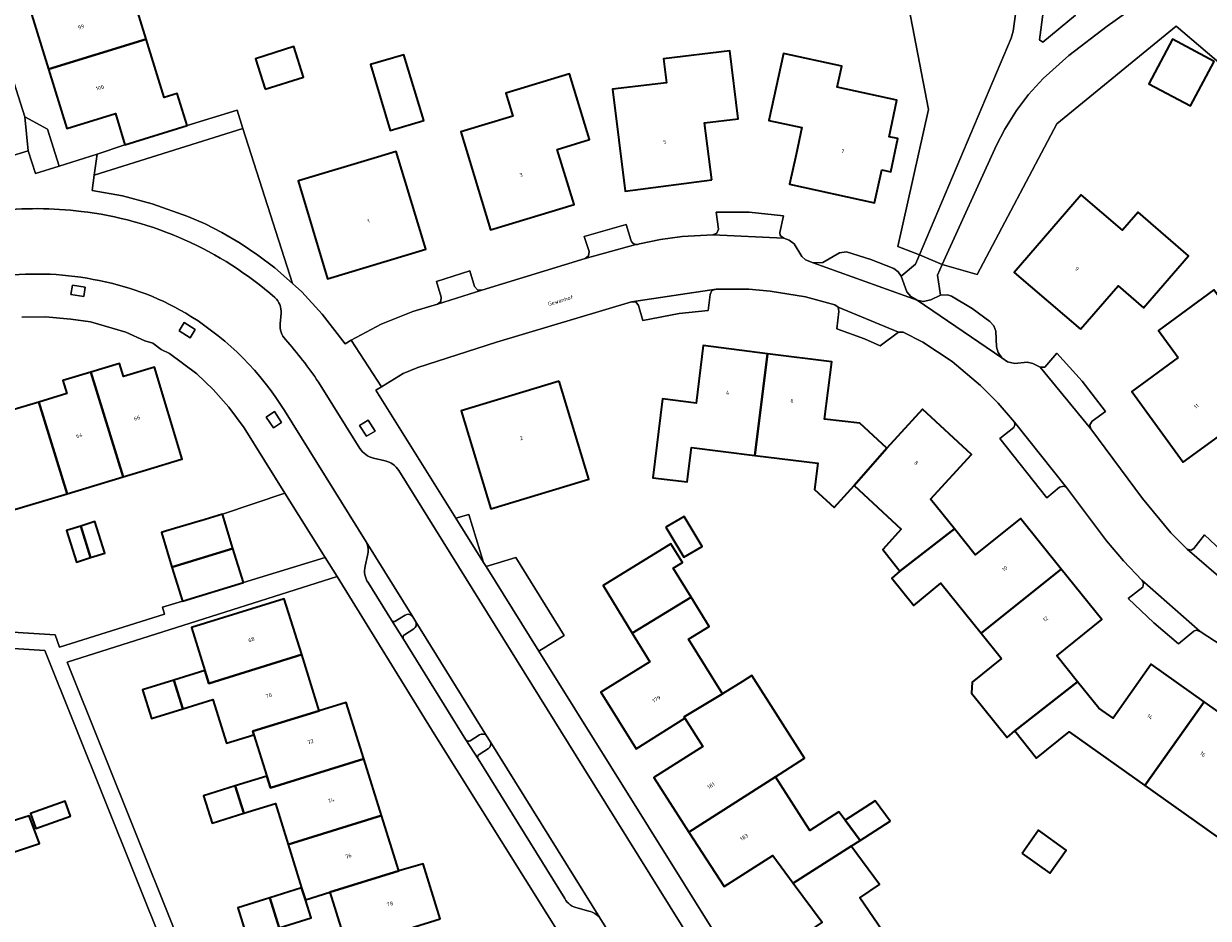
# Model space of a CAD drawing. Header units: metres. Extents: x 197700 to 204338, y 317132 to 325229.
# Tile 82 of 256: x 198932 to 199040, y 320501 to 320583. Entities that reach past the tile are written whole.
import ezdxf
from ezdxf.enums import TextEntityAlignment as Align

# ---------------------------------------------------------------- set-up
doc = ezdxf.new("R2010")
doc.units = ezdxf.units.M
for name, color, linetype, lineweight in [('B-WE-GR-BEPLANTING_CULTUUR_HEESTERS-GV', 90, 'Continuous', 18), ('B-WE-OG-BEBOUWING-GV', 7, 'Continuous', 35), ('B-WE-OG-BEBOUWING-T18', 10, 'Continuous', 18), ('B-WE-OG-TERREIN_CULTUURSCHEIDING-GV', 7, 'Continuous', 18), ('B-WE-OG-TERREIN_ERF-GV', 7, 'Continuous', 18), ('B-WE-OG-TOPOGRAFIE-T18', 10, 'Continuous', 18), ('B-WE-VH-ONVERHARD-GV', 252, 'Continuous', 18), ('B-WE-VH-VERHARDING_ASFALT-GV', 252, 'Continuous', 18), ('B-WE-VH-VERHARDING_BETONSTRAATSTEEN-GV', 252, 'Continuous', 18), ('B-WE-VH-VERHARDING_TEGEL-GV', 252, 'Continuous', 18)]:
    doc.layers.add(name, color=color, linetype=linetype, lineweight=lineweight)
doc.styles.add('NLCS-ISO-M200-T18', font='NLCS-ISO.ttf', dxfattribs={"height": 0.36})

msp = doc.modelspace()

# ---------------------------------------------------------------- linework, layer by layer
at = {"layer": 'B-WE-GR-BEPLANTING_CULTUUR_HEESTERS-GV'}
for points in [[(199011.111, 320592.886), (199014.527, 320575.081), (199011.729, 320562.528), (199013.722, 320561.766), (199022.131, 320581.634), (199022.308, 320582.278), (199022.526, 320583.827)], [(199035.242, 320585.806), (199030.927, 320582.742), (199027.404, 320580.042), (199025.05, 320577.921), (199023.719, 320576.459), (199022.598, 320575.002), (199021.537, 320573.286), (199020.784, 320571.818), (199015.774, 320560.862), (199018.994, 320559.954), (199026.311, 320573.771), (199037.26, 320582.745), (199049.38, 320572.422)]]:
    msp.add_lwpolyline(points, dxfattribs=at)
for points in [[(198956.184, 320559.11), (198951.627, 320573.353), (198937.992, 320569.071), (198937.795, 320567.656), (198940.568, 320567.154), (198943.292, 320566.432), (198946.565, 320565.282), (198948.159, 320564.597), (198949.706, 320563.81), (198951.384, 320562.818), (198952.998, 320561.726), (198954.549, 320560.547)], [(198971.171, 320537.609), (198973.718, 320533.53), (198972.362, 320537.949)], [(198973.942, 320533.171), (198978.791, 320525.405), (198981.118, 320526.835), (198976.658, 320533.992)]]:
    msp.add_lwpolyline(points, close=True, dxfattribs=at)
at = {"layer": 'B-WE-OG-BEBOUWING-GV'}
for points in [[(198943.986, 320590.991), (198935.664, 320588.421), (198936.544, 320585.598), (198932.108, 320584.215), (198933.792, 320578.784), (198942.745, 320581.547), (198941.076, 320587.014), (198944.862, 320588.17)], [(198942.745, 320581.547), (198933.792, 320578.784), (198935.474, 320573.358), (198939.929, 320574.718), (198940.802, 320571.839), (198946.517, 320573.611), (198945.602, 320576.568), (198944.4, 320576.196)], [(198953.679, 320576.945), (198957.186, 320578.05), (198956.304, 320580.851), (198952.796, 320579.745)], [(199040.745, 320579.487), (199036.912, 320581.53), (199034.74, 320577.452), (199038.573, 320575.41)], [(198968.228, 320574.083), (198966.401, 320580.111), (198963.335, 320579.207), (198965.137, 320573.166)], [(198994.643, 320568.624), (198993.991, 320573.856), (198997.072, 320574.238), (198996.296, 320580.48), (198990.215, 320579.726), (198990.483, 320577.537), (198985.547, 320576.939), (198986.704, 320567.607)], [(199010.251, 320569.552), (199011.088, 320569.369), (199011.727, 320572.425), (199010.915, 320572.593), (199011.643, 320575.929), (199006.157, 320577.126), (199006.58, 320579.066), (199001.239, 320580.238), (198999.896, 320574.084), (199002.923, 320573.422), (199002.384, 320570.955), (199001.79, 320568.235), (199009.591, 320566.528)], [(198972.448, 320570.304), (198974.351, 320564.048), (198982.012, 320566.371), (198980.475, 320571.43), (198983.439, 320572.332), (198981.608, 320578.359), (198975.747, 320576.579), (198976.382, 320574.476), (198971.615, 320573.043)], [(198963.984, 320570.728), (198956.735, 320568.534), (198956.714, 320568.528), (198959.399, 320559.538), (198968.418, 320562.272), (198965.695, 320571.246)], [(199028.473, 320554.935), (199031.93, 320558.924), (199034.272, 320556.895), (199038.396, 320561.653), (199033.76, 320565.672), (199032.329, 320564.03), (199028.553, 320567.244), (199022.409, 320560.136)], [(199037.448, 320552.322), (199033.182, 320549.208), (199037.908, 320542.744), (199045.505, 320548.282), (199042.564, 320552.294), (199044.329, 320553.588), (199040.711, 320558.535), (199035.625, 320554.821)], [(198998.595, 320543.352), (198999.757, 320552.685), (198993.854, 320553.425), (198993.204, 320548.155), (198990.129, 320548.534), (198989.235, 320541.291), (198992.377, 320540.922), (198992.802, 320544.067)], [(198998.595, 320543.352), (199004.378, 320542.637), (199004.072, 320540.231), (199005.879, 320538.591), (199007.701, 320540.582), (199010.71, 320544.015), (199008.227, 320546.308), (199005.006, 320546.687), (199005.659, 320551.945), (198999.757, 320552.685)], [(198940.634, 320541.385), (198942.788, 320542.035), (198945.995, 320543.003), (198946.05, 320543.02), (198943.506, 320551.448), (198940.668, 320550.591), (198940.307, 320551.786), (198937.675, 320550.991)], [(198932.915, 320548.247), (198935.506, 320539.837), (198940.634, 320541.385), (198937.675, 320550.991), (198935.115, 320550.218), (198935.477, 320549.02)], [(198980.653, 320550.176), (198971.653, 320547.443), (198974.382, 320538.456), (198983.382, 320541.188)], [(198935.506, 320539.837), (198932.915, 320548.247), (198930.423, 320547.494), (198930.08, 320548.632), (198927.437, 320547.834), (198930.377, 320538.289)], [(199007.701, 320540.582), (199012.041, 320536.59), (199010.334, 320534.738), (199011.901, 320532.75), (199016.906, 320536.607), (199014.71, 320539.332), (199018.476, 320543.45), (199013.971, 320547.586), (199010.71, 320544.015)], [(198945.12, 320533.119), (198950.717, 320534.829), (198949.762, 320537.952), (198947.76, 320537.356), (198947.729, 320537.347), (198944.518, 320536.392), (198944.153, 320536.283)], [(198990.446, 320536.777), (198992.094, 320534.006), (198993.756, 320534.995), (198992.107, 320537.766)], [(199011.901, 320532.75), (199011.171, 320532.095), (199013.181, 320529.602), (199015.671, 320531.622), (199019.356, 320527.063), (199026.704, 320532.928), (199022.971, 320537.559), (199018.825, 320534.224), (199016.906, 320536.607)], [(198937.657, 320533.985), (198936.745, 320536.869), (198935.436, 320536.455), (198936.348, 320533.571)], [(198936.745, 320536.869), (198937.657, 320533.985), (198938.965, 320534.398), (198938.053, 320537.282)], [(198992.75, 320530.338), (198991.1, 320533.024), (198991.954, 320533.539), (198990.896, 320535.256), (198984.694, 320531.414), (198987.358, 320527.048)], [(198946.075, 320529.995), (198951.671, 320531.706), (198950.717, 320534.829), (198945.12, 320533.119)], [(199021.244, 320524.727), (199018.544, 320522.544), (199018.465, 320521.542), (199021.739, 320517.492), (199022.465, 320518.079), (199028.212, 320522.597), (199026.304, 320524.976), (199030.437, 320528.297), (199026.704, 320532.928), (199019.356, 320527.063)], [(198948.509, 320522.438), (198957.025, 320525.089), (198955.431, 320530.213), (198946.914, 320527.562), (198948.135, 320523.639)], [(198987.358, 320527.048), (198988.968, 320524.409), (198984.471, 320521.629), (198987.7, 320516.441), (198992.191, 320519.239), (198992.106, 320519.375), (198995.642, 320521.481), (198992.522, 320526.499), (198994.4, 320527.652), (198992.75, 320530.338)], [(198945.284, 320522.752), (198946.105, 320520.112), (198947.494, 320520.545), (198948.883, 320520.977), (198950.135, 320516.954), (198952.636, 320517.733), (198952.534, 320518.068), (198958.63, 320519.934), (198957.025, 320525.089), (198948.509, 320522.438), (198948.135, 320523.639)], [(199039.828, 320520.762), (199034.976, 320524.197), (199031.48, 320519.242), (199030.152, 320520.179), (199028.212, 320522.597), (199022.465, 320518.079), (199024.452, 320515.584), (199027.433, 320518.007), (199034.379, 320513.08)], [(198946.105, 320520.112), (198945.284, 320522.752), (198942.433, 320521.865), (198943.255, 320519.225)], [(198992.191, 320519.239), (198993.815, 320516.649), (198989.334, 320513.814), (198992.558, 320508.804), (199000.496, 320513.868), (199003.171, 320515.576), (198998.328, 320523.16), (198997.478, 320522.629), (198995.642, 320521.481), (198992.106, 320519.375)], [(198954.157, 320512.849), (198962.729, 320515.512), (198961.116, 320520.695), (198958.63, 320519.934), (198952.534, 320518.068), (198952.636, 320517.733), (198953.815, 320513.946)], [(199046.679, 320510.267), (199043.602, 320510.701), (199041.196, 320512.386), (199044.689, 320517.32), (199039.828, 320520.762), (199034.379, 320513.08), (199039.868, 320509.188), (199043.038, 320506.939), (199042.688, 320504.506), (199045.753, 320504.046)], [(198964.339, 320510.336), (198962.729, 320515.512), (198954.157, 320512.849), (198953.815, 320513.946), (198950.923, 320513.046), (198951.708, 320510.524), (198954.609, 320511.427), (198955.778, 320507.672)], [(198992.558, 320508.804), (198995.776, 320503.802), (199000.237, 320506.641), (199002.104, 320504.12), (199007.438, 320507.505), (199008.269, 320508.039), (199006.887, 320509.89), (199006.308, 320510.665), (199003.649, 320508.937), (199000.496, 320513.868)], [(198950.923, 320513.046), (198948.021, 320512.143), (198948.806, 320509.621), (198951.708, 320510.524)], [(198935.802, 320510.265), (198935.314, 320511.644), (198932.133, 320510.521), (198932.62, 320509.141)], [(199006.887, 320509.89), (199008.269, 320508.039), (199011.02, 320509.807), (199009.638, 320511.658)], [(198929.17, 320509.417), (198930.045, 320506.776), (198932.982, 320507.745), (198932.029, 320510.308)], [(198964.339, 320510.336), (198955.778, 320507.672), (198957.019, 320503.683), (198957.377, 320502.587), (198959.608, 320503.282), (198965.923, 320505.247)], [(199023.114, 320506.838), (199025.666, 320505.028), (199027.173, 320507.154), (199024.622, 320508.964)], [(199002.104, 320504.12), (199004.763, 320500.529), (199000.394, 320497.543), (199003.767, 320492.626), (199011.538, 320497.94), (199008.228, 320502.761), (199010.051, 320503.983), (199007.438, 320507.505)], [(198969.741, 320500.853), (198968.17, 320505.903), (198965.923, 320505.247), (198959.608, 320503.282), (198961.191, 320498.192)], [(198957.019, 320503.683), (198954.107, 320502.777), (198954.963, 320500.024), (198957.891, 320500.935), (198957.377, 320502.587)], [(198954.963, 320500.024), (198954.107, 320502.777), (198951.178, 320501.865), (198952.035, 320499.113)]]:
    msp.add_lwpolyline(points, close=True, dxfattribs=at)
at = {"layer": 'B-WE-OG-TERREIN_CULTUURSCHEIDING-GV'}
msp.add_lwpolyline([(199025.324, 320586.114), (199024.708, 320581.488), (199025.02, 320581.252), (199028.032, 320583.754)], dxfattribs=at)
at = {"layer": 'B-WE-OG-TERREIN_ERF-GV'}
for points in [[(198988.007, 320562.772), (198989.957, 320563.17), (198991.931, 320563.421), (198994.744, 320563.579), (198995.116, 320563.729), (198995.253, 320564.105), (198995.038, 320565.655), (198998.094, 320565.665), (199001.216, 320565.327), (199000.879, 320563.808), (199000.939, 320563.526), (199001.254, 320563.269), (199001.744, 320563.103), (199002.203, 320562.763), (199002.91, 320561.599), (199003.243, 320561.304), (199003.943, 320561.006), (199004.83, 320561.055), (199006.36, 320561.952), (199006.999, 320562.016), (199009.254, 320561.323), (199011.356, 320560.502), (199011.749, 320560.201), (199012.038, 320559.798), (199013.345, 320560.896), (199013.722, 320561.766), (199011.729, 320562.528), (199014.527, 320575.081), (199011.111, 320592.886)], [(198929.457, 320581.253), (198931.613, 320574.405), (198933.694, 320573.272), (198934.764, 320569.9), (198938.258, 320570.989), (198940.802, 320571.839), (198939.929, 320574.718), (198935.474, 320573.358), (198933.792, 320578.784), (198932.108, 320584.215), (198936.544, 320585.598), (198935.664, 320588.421), (198934.783, 320591.245), (198930.347, 320589.862)], [(198941.076, 320587.014), (198942.745, 320581.547), (198944.4, 320576.196), (198945.602, 320576.568), (198946.517, 320573.611), (198951.094, 320575.02), (198951.627, 320573.353), (198956.184, 320559.11), (198957.044, 320558.354), (198958.892, 320556.323), (198961.015, 320553.599), (198961.561, 320553.933), (198964.322, 320555.389), (198967.223, 320556.542), (198969.481, 320557.23), (198969.788, 320557.483), (198969.835, 320557.877), (198969.394, 320559.311), (198972.451, 320560.289), (198972.894, 320558.846), (198973.151, 320558.554), (198973.538, 320558.521), (198983.045, 320561.408), (198983.354, 320561.654), (198983.4, 320562.047), (198982.95, 320563.429), (198986.8, 320564.538), (198987.213, 320563.126)], [(199049.38, 320572.422), (199037.26, 320582.745), (199026.311, 320573.771), (199018.994, 320559.954), (199015.774, 320560.862), (199015.363, 320559.885), (199015.621, 320558.051), (199016.286, 320558.084), (199016.63, 320557.953), (199018.536, 320556.845), (199020.176, 320555.637), (199020.531, 320555.246), (199020.723, 320554.747), (199020.759, 320553.3), (199020.919, 320552.809), (199021.277, 320552.308), (199021.773, 320551.948), (199022.454, 320551.787), (199023.572, 320551.897), (199024.11, 320551.799), (199024.781, 320551.436), (199025.193, 320551.462), (199026.299, 320552.735), (199028.638, 320550.155), (199030.772, 320547.376), (199029.557, 320546.491), (199029.335, 320546.173), (199029.432, 320545.798), (199034.155, 320539.404), (199036.767, 320536.244), (199038.266, 320534.751), (199038.644, 320534.666), (199038.892, 320534.811), (199039.848, 320536.059), (199041.412, 320534.596)], [(199044.192, 320524.112), (199039.462, 320527.213), (199039.078, 320527.318), (199038.867, 320527.246), (199037.459, 320526.074), (199035.198, 320528.011), (199032.861, 320530.219), (199034.187, 320531.266), (199034.246, 320531.626), (199034.101, 320531.903), (199032.429, 320533.684), (199030.858, 320535.531), (199027.193, 320540.413), (199026.963, 320540.519), (199026.569, 320540.442), (199025.384, 320539.478), (199021.078, 320544.897), (199022.362, 320545.922), (199022.47, 320546.148), (199022.435, 320546.405), (199020.916, 320548.141), (199019.315, 320549.778), (199016.71, 320551.977), (199014.01, 320553.752), (199012.199, 320554.648), (199011.8, 320554.673), (199011.783, 320554.66), (199010.093, 320553.392), (199008.651, 320554.041), (199006.117, 320554.971), (199006.321, 320556.559), (199006.26, 320556.941), (199005.943, 320557.162), (199003.249, 320557.908), (199000, 320558.415), (198998.047, 320558.61), (198995.054, 320558.601), (198994.667, 320558.497), (198994.504, 320558.131), (198994.331, 320556.639), (198991.646, 320556.377), (198988.319, 320555.729), (198987.933, 320557.113), (198987.693, 320557.428), (198987.297, 320557.435), (198974.912, 320553.742), (198967.682, 320551.415), (198966.348, 320550.861), (198964.342, 320549.65), (198963.839, 320549.352), (198971.171, 320537.609), (198972.362, 320537.949), (198973.718, 320533.53), (198973.942, 320533.171), (198976.658, 320533.992), (198981.118, 320526.835), (198978.791, 320525.405), (198995.454, 320498.717)], [(198921.725, 320527.705), (198934.408, 320526.895), (198934.81, 320525.757), (198944.431, 320528.807), (198944.242, 320529.434), (198946.075, 320529.995), (198945.12, 320533.119), (198944.153, 320536.283), (198944.518, 320536.392), (198947.729, 320537.347), (198947.76, 320537.356), (198949.762, 320537.952), (198955.488, 320539.887), (198951.757, 320545.89), (198950.336, 320547.767), (198948.899, 320549.393), (198947.4, 320550.831), (198944.885, 320552.707), (198944.136, 320553.083), (198943.355, 320553.646), (198942.636, 320553.865), (198940.887, 320554.647), (198937.653, 320555.617), (198935.841, 320555.867), (198933.529, 320556.055), (198931.342, 320556.025)], [(199043.038, 320506.939), (199039.868, 320509.188), (199034.379, 320513.08), (199027.433, 320518.007), (199024.452, 320515.584), (199022.465, 320518.079), (199021.739, 320517.492), (199018.465, 320521.542), (199018.544, 320522.544), (199021.244, 320524.727), (199019.356, 320527.063), (199015.671, 320531.622), (199013.181, 320529.602), (199011.171, 320532.095), (199011.901, 320532.75), (199010.334, 320534.738), (199012.041, 320536.59), (199007.701, 320540.582), (199005.879, 320538.591), (199004.072, 320540.231), (199004.378, 320542.637), (198998.595, 320543.352), (198992.802, 320544.067), (198992.377, 320540.922), (198989.235, 320541.291), (198990.129, 320548.534), (198993.204, 320548.155), (198993.854, 320553.425), (198999.757, 320552.685), (199005.659, 320551.945), (199005.006, 320546.687), (199008.227, 320546.308), (199010.71, 320544.015), (199013.971, 320547.586), (199018.476, 320543.45), (199014.71, 320539.332), (199016.906, 320536.607), (199018.825, 320534.224), (199022.971, 320537.559), (199026.704, 320532.928), (199030.437, 320528.297), (199026.304, 320524.976), (199028.212, 320522.597), (199030.152, 320520.179), (199031.48, 320519.242), (199034.976, 320524.197), (199039.828, 320520.762), (199044.689, 320517.32)], [(198930.423, 320547.494), (198932.915, 320548.247), (198935.477, 320549.02), (198935.115, 320550.218), (198937.675, 320550.991), (198940.307, 320551.786), (198940.668, 320550.591), (198943.506, 320551.448), (198946.05, 320543.02), (198945.995, 320543.003), (198942.788, 320542.035), (198940.634, 320541.385), (198935.506, 320539.837), (198930.377, 320538.289)], [(199004.763, 320500.529), (199002.104, 320504.12), (199000.237, 320506.641), (198995.776, 320503.802), (198992.558, 320508.804), (198989.334, 320513.814), (198993.815, 320516.649), (198992.191, 320519.239), (198987.7, 320516.441), (198984.471, 320521.629), (198988.968, 320524.409), (198987.358, 320527.048), (198984.694, 320531.414), (198990.896, 320535.256), (198991.954, 320533.539), (198991.1, 320533.024), (198992.75, 320530.338), (198994.4, 320527.652), (198992.522, 320526.499), (198995.642, 320521.481), (198997.478, 320522.629), (198998.328, 320523.16), (199003.171, 320515.576), (199000.496, 320513.868), (199003.649, 320508.937), (199006.308, 320510.665), (199006.887, 320509.89), (199009.638, 320511.658), (199011.02, 320509.807), (199008.269, 320508.039), (199007.438, 320507.505), (199010.051, 320503.983), (199008.228, 320502.761), (199011.538, 320497.94)], [(198952.035, 320499.113), (198951.178, 320501.865), (198954.107, 320502.777), (198957.019, 320503.683), (198955.778, 320507.672), (198954.609, 320511.427), (198951.708, 320510.524), (198948.806, 320509.621), (198948.021, 320512.143), (198950.923, 320513.046), (198953.815, 320513.946), (198952.636, 320517.733), (198950.135, 320516.954), (198948.883, 320520.977), (198947.494, 320520.545), (198946.105, 320520.112), (198943.255, 320519.225), (198942.433, 320521.865), (198945.284, 320522.752), (198948.135, 320523.639), (198946.914, 320527.562), (198955.431, 320530.213), (198957.025, 320525.089), (198958.63, 320519.934), (198961.116, 320520.695), (198962.729, 320515.512), (198964.339, 320510.336), (198965.923, 320505.247), (198968.17, 320505.903), (198969.741, 320500.853)], [(198925.345, 320476.704), (198933.772, 320479.482), (198933.988, 320478.826), (198950.02, 320484.111), (198933.459, 320525.453), (198922.288, 320526.166)], [(198929.17, 320509.417), (198932.029, 320510.308), (198932.982, 320507.745), (198930.045, 320506.776)], [(198961.191, 320498.192), (198959.608, 320503.282), (198957.377, 320502.587), (198957.891, 320500.935), (198954.963, 320500.024)]]:
    msp.add_lwpolyline(points, dxfattribs=at)
for points in [[(198953.679, 320576.945), (198952.796, 320579.745), (198956.304, 320580.851), (198957.186, 320578.05)], [(199040.745, 320579.487), (199038.573, 320575.41), (199034.74, 320577.452), (199036.912, 320581.53)], [(198968.228, 320574.083), (198965.137, 320573.166), (198963.335, 320579.207), (198966.401, 320580.111)], [(198994.643, 320568.624), (198986.704, 320567.607), (198985.547, 320576.939), (198990.483, 320577.537), (198990.215, 320579.726), (198996.296, 320580.48), (198997.072, 320574.238), (198993.991, 320573.856)], [(199010.915, 320572.593), (199011.727, 320572.425), (199011.088, 320569.369), (199010.251, 320569.552), (199009.591, 320566.528), (199001.79, 320568.235), (199002.384, 320570.955), (199002.923, 320573.422), (198999.896, 320574.084), (199001.239, 320580.238), (199006.58, 320579.066), (199006.157, 320577.126), (199011.643, 320575.929)], [(198982.012, 320566.371), (198974.351, 320564.048), (198972.448, 320570.304), (198971.615, 320573.043), (198976.382, 320574.476), (198975.747, 320576.579), (198981.608, 320578.359), (198983.439, 320572.332), (198980.475, 320571.43)], [(198946.517, 320573.611), (198940.802, 320571.839), (198938.258, 320570.989), (198937.992, 320569.071), (198951.627, 320573.353), (198951.094, 320575.02)], [(198956.735, 320568.534), (198963.984, 320570.728), (198965.695, 320571.246), (198968.418, 320562.272), (198959.399, 320559.538), (198956.714, 320568.528)], [(199028.473, 320554.935), (199022.409, 320560.136), (199028.553, 320567.244), (199032.329, 320564.03), (199033.76, 320565.672), (199038.396, 320561.653), (199034.272, 320556.895), (199031.93, 320558.924)], [(199037.448, 320552.322), (199035.625, 320554.821), (199040.711, 320558.535), (199044.329, 320553.588), (199042.564, 320552.294), (199045.505, 320548.282), (199037.908, 320542.744), (199033.182, 320549.208)], [(198974.382, 320538.456), (198971.653, 320547.443), (198980.653, 320550.176), (198983.382, 320541.188)], [(198955.488, 320539.887), (198949.762, 320537.952), (198950.717, 320534.829), (198951.671, 320531.706), (198959.185, 320534.003)], [(198990.446, 320536.777), (198992.107, 320537.766), (198993.756, 320534.995), (198992.094, 320534.006)], [(198937.657, 320533.985), (198936.348, 320533.571), (198935.436, 320536.455), (198936.745, 320536.869), (198938.053, 320537.282), (198938.965, 320534.398)], [(198960.281, 320532.258), (198946.784, 320527.979), (198935.496, 320524.4), (198951.429, 320484.627), (198983.718, 320494.573), (198983.663, 320494.674), (198969.18, 320517.812)], [(198935.802, 320510.265), (198932.62, 320509.141), (198932.133, 320510.521), (198935.314, 320511.644)], [(199023.114, 320506.838), (199024.622, 320508.964), (199027.173, 320507.154), (199025.666, 320505.028)]]:
    msp.add_lwpolyline(points, close=True, dxfattribs=at)
for points in [[(198987.213, 320563.126, 0.322685), (198987.674, 320562.704)], [(198987.674, 320562.704, 0.1621463), (198988.007, 320562.772)]]:
    msp.add_lwpolyline(points, format="xyb", dxfattribs=at)
at = {"layer": 'B-WE-VH-ONVERHARD-GV'}
for points in [[(198937.021, 320557.938), (198937.17, 320558.803), (198935.992, 320558.987), (198935.846, 320558.121)], [(198947.247, 320554.905), (198946.25, 320555.556), (198945.786, 320554.783), (198946.781, 320554.145)], [(198954.424, 320545.872), (198955.183, 320546.374), (198954.536, 320547.388), (198953.767, 320546.866)], [(198962.976, 320545.118), (198963.765, 320545.565), (198963.113, 320546.587), (198962.334, 320546.113)]]:
    msp.add_lwpolyline(points, close=True, dxfattribs=at)
for points in [[(198966.505, 320528.699), (198965.656, 320528.168)], [(198965.269, 320528.236), (198966.364, 320526.489)], [(198967.497, 320528.081), (198967.216, 320528.534), (198967.174, 320528.589)], [(198966.46, 320526.905), (198967.316, 320527.453)], [(198972.082, 320517.272), (198973.206, 320515.519)], [(198973.334, 320517.71), (198972.491, 320517.185)], [(198974.32, 320517.098), (198973.988, 320517.633)], [(198973.318, 320515.921), (198974.158, 320516.461)]]:
    msp.add_lwpolyline(points, dxfattribs=at)
for points in [[(198967.174, 320528.589, 0.4027835), (198966.505, 320528.699)], [(198965.656, 320528.168, -0.3878812), (198965.269, 320528.236)], [(198967.316, 320527.453, 0.3684384), (198967.497, 320528.081)], [(198966.364, 320526.489, -0.4034421), (198966.46, 320526.905)], [(198973.988, 320517.633, 0.3865352), (198973.334, 320517.71)], [(198972.491, 320517.185, -0.3940188), (198972.082, 320517.272)], [(198974.158, 320516.461, 0.3760055), (198974.32, 320517.098)], [(198973.206, 320515.519, -0.4232959), (198973.318, 320515.921)]]:
    msp.add_lwpolyline(points, format="xyb", dxfattribs=at)
at = {"layer": 'B-WE-VH-VERHARDING_ASFALT-GV'}
for points in [[(199022.526, 320583.827), (199022.308, 320582.278), (199022.131, 320581.634), (199013.722, 320561.766), (199015.774, 320560.862), (199020.784, 320571.818), (199021.537, 320573.286), (199022.598, 320575.002), (199023.719, 320576.459), (199025.05, 320577.921), (199027.404, 320580.042), (199030.927, 320582.742), (199035.242, 320585.806)], [(199028.032, 320583.754), (199025.02, 320581.252), (199024.708, 320581.488), (199025.324, 320586.114)], [(198955.049, 320555.44), (198955.13, 320556.4)], [(198962.357, 320543.99), (198958.568, 320550.076)], [(198955.433, 320547.482), (198962.938, 320535.43), (198967.216, 320528.534), (198967.497, 320528.081), (198973.988, 320517.633), (198974.32, 320517.098), (198984.37, 320500.934), (198993.595, 320486.115)], [(198964.681, 320542.863), (198963.615, 320543.114)], [(198999.178, 320488.556), (198995.909, 320493.775), (198995.874, 320493.831), (198982.907, 320514.678), (198965.937, 320541.967)]]:
    msp.add_lwpolyline(points, dxfattribs=at)
for points in [[(198936.797, 320565.744, 0.0592083), (198928.859, 320565.768)], [(198954.557, 320557.831, 0.1516877), (198936.797, 320565.744)], [(198929.4, 320559.801, -0.0819917), (198938.45, 320559.393)], [(198938.45, 320559.393, -0.0907982), (198946.867, 320556.107)], [(198955.13, 320556.4, 0.2388879), (198954.557, 320557.831)], [(198946.867, 320556.107, -0.1140722), (198955.433, 320547.482)], [(198955.54, 320553.99, -0.2245464), (198955.049, 320555.44)], [(198958.568, 320550.076, 0.0299165), (198955.54, 320553.99)], [(198963.615, 320543.114, -0.1933453), (198962.357, 320543.99)], [(198965.937, 320541.967, 0.1986131), (198964.681, 320542.863)]]:
    msp.add_lwpolyline(points, format="xyb", dxfattribs=at)
at = {"layer": 'B-WE-VH-VERHARDING_BETONSTRAATSTEEN-GV'}
for points in [[(198928.303, 320570.183), (198931.934, 320571.287), (198931.613, 320574.405), (198929.457, 320581.253)], [(198987.213, 320563.126), (198986.8, 320564.538), (198982.95, 320563.429), (198983.4, 320562.047), (198983.354, 320561.654), (198983.045, 320561.408), (198987.674, 320562.704)], [(199042.03, 320531.524), (199038.266, 320534.751), (199036.767, 320536.244), (199034.155, 320539.404), (199029.432, 320545.798), (199024.781, 320551.436), (199024.11, 320551.799), (199023.572, 320551.897), (199022.454, 320551.787), (199021.773, 320551.948), (199021.277, 320552.308), (199013.505, 320557.585), (199003.943, 320561.006), (199003.243, 320561.304), (199002.91, 320561.599), (199002.203, 320562.763), (199001.744, 320563.103), (199001.254, 320563.269), (198994.744, 320563.579), (198991.931, 320563.421), (198989.957, 320563.17), (198988.007, 320562.772)], [(198987.674, 320562.704), (198983.045, 320561.408), (198973.538, 320558.521), (198969.481, 320557.23), (198967.223, 320556.542), (198964.322, 320555.389), (198961.561, 320553.933), (198964.342, 320549.65), (198966.348, 320550.861), (198967.682, 320551.415), (198974.912, 320553.742), (198987.297, 320557.435), (198995.054, 320558.601), (198998.047, 320558.61), (199000, 320558.415), (199003.249, 320557.908), (199005.943, 320557.162), (199006.26, 320556.941), (199011.783, 320554.66), (199011.8, 320554.673), (199012.199, 320554.648), (199014.01, 320553.752), (199016.71, 320551.977), (199019.315, 320549.778), (199020.916, 320548.141), (199022.435, 320546.405), (199027.193, 320540.413), (199030.858, 320535.531), (199032.429, 320533.684), (199034.101, 320531.903), (199039.462, 320527.213), (199044.192, 320524.112)], [(198967.174, 320528.589), (198967.216, 320528.534), (198962.938, 320535.43)], [(198963.075, 320534.171), (198962.842, 320533.187)], [(198963.121, 320531.694), (198965.269, 320528.236)], [(198965.656, 320528.168), (198966.505, 320528.699)], [(198973.988, 320517.633), (198967.497, 320528.081)], [(198966.364, 320526.489), (198972.082, 320517.272)], [(198967.316, 320527.453), (198966.46, 320526.905)], [(198972.491, 320517.185), (198973.334, 320517.71)], [(198984.37, 320500.934), (198974.32, 320517.098)], [(198974.158, 320516.461), (198973.318, 320515.921)], [(198973.206, 320515.519), (198981.166, 320502.703)], [(198982.38, 320501.833), (198983.379, 320501.562)]]:
    msp.add_lwpolyline(points, dxfattribs=at)
for points in [[(198934.764, 320569.9), (198933.694, 320573.272), (198931.613, 320574.405), (198931.934, 320571.287), (198932.608, 320569.225)], [(199001.254, 320563.269), (199000.939, 320563.526), (199000.879, 320563.808), (199001.216, 320565.327), (198998.094, 320565.665), (198995.038, 320565.655), (198995.253, 320564.105), (198995.116, 320563.729), (198994.744, 320563.579)], [(199012.038, 320559.798), (199011.749, 320560.201), (199011.356, 320560.502), (199009.254, 320561.323), (199006.999, 320562.016), (199006.36, 320561.952), (199004.83, 320561.055), (199003.943, 320561.006), (199013.505, 320557.585), (199012.906, 320557.943), (199012.535, 320558.363)], [(198973.538, 320558.521), (198973.151, 320558.554), (198972.894, 320558.846), (198972.451, 320560.289), (198969.394, 320559.311), (198969.835, 320557.877), (198969.788, 320557.483), (198969.481, 320557.23)], [(198995.054, 320558.601), (198987.297, 320557.435), (198987.693, 320557.428), (198987.933, 320557.113), (198988.319, 320555.729), (198991.646, 320556.377), (198994.331, 320556.639), (198994.504, 320558.131), (198994.667, 320558.497)], [(199013.505, 320557.585), (199021.277, 320552.308), (199020.919, 320552.809), (199020.759, 320553.3), (199020.723, 320554.747), (199020.531, 320555.246), (199020.176, 320555.637), (199018.536, 320556.845), (199016.63, 320557.953), (199016.286, 320558.084), (199015.621, 320558.051), (199014.737, 320557.641), (199014.041, 320557.485)], [(199011.783, 320554.66), (199006.26, 320556.941), (199006.321, 320556.559), (199006.117, 320554.971), (199008.651, 320554.041), (199010.093, 320553.392)], [(199029.432, 320545.798), (199029.335, 320546.173), (199029.557, 320546.491), (199030.772, 320547.376), (199028.638, 320550.155), (199026.299, 320552.735), (199025.193, 320551.462), (199024.781, 320551.436)], [(199022.435, 320546.405), (199022.47, 320546.148), (199022.362, 320545.922), (199021.078, 320544.897), (199025.384, 320539.478), (199026.569, 320540.442), (199026.963, 320540.519), (199027.193, 320540.413)], [(199042.03, 320531.524), (199041.956, 320531.8), (199042.003, 320531.996), (199042.893, 320533.442), (199041.412, 320534.596), (199039.848, 320536.059), (199038.892, 320534.811), (199038.644, 320534.666), (199038.266, 320534.751)], [(199034.101, 320531.903), (199034.246, 320531.626), (199034.187, 320531.266), (199032.861, 320530.219), (199035.198, 320528.011), (199037.459, 320526.074), (199038.867, 320527.246), (199039.078, 320527.318), (199039.462, 320527.213)]]:
    msp.add_lwpolyline(points, close=True, dxfattribs=at)
for points in [[(198987.674, 320562.704, -0.322685), (198987.213, 320563.126)], [(198988.007, 320562.772, -0.1621463), (198987.674, 320562.704)], [(198962.938, 320535.43, -0.1675967), (198963.075, 320534.171)], [(198962.842, 320533.187, 0.2185268), (198963.121, 320531.694)], [(198966.505, 320528.699, -0.4027835), (198967.174, 320528.589)], [(198965.269, 320528.236, 0.3878812), (198965.656, 320528.168)], [(198967.497, 320528.081, -0.3684384), (198967.316, 320527.453)], [(198966.46, 320526.905, 0.4034421), (198966.364, 320526.489)], [(198973.334, 320517.71, -0.3865352), (198973.988, 320517.633)], [(198972.082, 320517.272, 0.3940188), (198972.491, 320517.185)], [(198974.32, 320517.098, -0.3760055), (198974.158, 320516.461)], [(198973.318, 320515.921, 0.4232959), (198973.206, 320515.519)], [(198981.166, 320502.703, 0.2397282), (198982.38, 320501.833)], [(198983.379, 320501.562, -0.1726513), (198984.37, 320500.934)]]:
    msp.add_lwpolyline(points, format="xyb", dxfattribs=at)
at = {"layer": 'B-WE-VH-VERHARDING_TEGEL-GV'}
for points in [[(198995.454, 320498.717), (198978.791, 320525.405), (198973.942, 320533.171), (198973.718, 320533.53), (198971.171, 320537.609), (198963.839, 320549.352), (198964.342, 320549.65), (198961.561, 320553.933), (198961.015, 320553.599), (198958.892, 320556.323), (198957.044, 320558.354), (198956.184, 320559.11), (198954.549, 320560.547), (198952.998, 320561.726), (198951.384, 320562.818), (198949.706, 320563.81), (198948.159, 320564.597), (198946.565, 320565.282), (198943.292, 320566.432), (198940.568, 320567.154), (198937.795, 320567.656), (198937.992, 320569.071), (198938.258, 320570.989), (198934.764, 320569.9), (198932.608, 320569.225), (198931.934, 320571.287), (198928.303, 320570.183)], [(198931.342, 320556.025), (198933.529, 320556.055), (198935.841, 320555.867), (198937.653, 320555.617), (198940.887, 320554.647), (198942.636, 320553.865), (198943.355, 320553.646), (198944.136, 320553.083), (198944.885, 320552.707), (198947.4, 320550.831), (198948.899, 320549.393), (198950.336, 320547.767), (198951.757, 320545.89), (198955.488, 320539.887), (198959.185, 320534.003), (198960.281, 320532.258), (198969.18, 320517.812), (198983.663, 320494.674)], [(198955.13, 320556.4), (198955.049, 320555.44)], [(198958.568, 320550.076), (198962.357, 320543.99)], [(198962.938, 320535.43), (198955.433, 320547.482)], [(198963.615, 320543.114), (198964.681, 320542.863)], [(198965.937, 320541.967), (198982.907, 320514.678), (198995.874, 320493.831), (198995.909, 320493.775), (198996.516, 320493.359), (198997.304, 320493.052), (198998.224, 320492.877), (198998.571, 320492.704), (198999.11, 320492.135), (199001.294, 320488.736), (199001.658, 320488.02), (199001.72, 320487.63), (199001.585, 320486.245), (199001.611, 320485.706), (199001.847, 320484.901)], [(198962.842, 320533.187), (198963.075, 320534.171)], [(198925.992, 320474.61), (198954.077, 320483.869), (198962.861, 320455.792), (198963.444, 320453.928), (198964.843, 320454.373), (198964.14, 320456.636), (198955.51, 320484.315), (198984.453, 320493.23), (198983.718, 320494.573), (198951.429, 320484.627), (198935.496, 320524.4), (198946.784, 320527.979), (198960.281, 320532.258), (198959.185, 320534.003), (198951.671, 320531.706), (198946.075, 320529.995), (198944.242, 320529.434), (198944.431, 320528.807), (198934.81, 320525.757), (198934.408, 320526.895), (198921.725, 320527.705)], [(198981.166, 320502.703), (198973.206, 320515.519), (198972.082, 320517.272), (198966.364, 320526.489), (198965.269, 320528.236), (198963.121, 320531.694)], [(198922.288, 320526.166), (198933.459, 320525.453), (198950.02, 320484.111), (198933.988, 320478.826), (198933.772, 320479.482), (198925.345, 320476.704)], [(198983.379, 320501.562), (198982.38, 320501.833)], [(198993.595, 320486.115), (198984.37, 320500.934)]]:
    msp.add_lwpolyline(points, dxfattribs=at)
for points in [[(198928.859, 320565.768, -0.0592083), (198936.797, 320565.744)], [(198936.797, 320565.744, -0.1516877), (198954.557, 320557.831)], [(198938.45, 320559.393, 0.0819917), (198929.4, 320559.801)], [(198946.867, 320556.107, 0.0907982), (198938.45, 320559.393)], [(198954.557, 320557.831, -0.2388879), (198955.13, 320556.4)], [(198955.433, 320547.482, 0.1140722), (198946.867, 320556.107)], [(198955.049, 320555.44, 0.2245464), (198955.54, 320553.99)], [(198955.54, 320553.99, -0.0299165), (198958.568, 320550.076)], [(198962.357, 320543.99, 0.1933453), (198963.615, 320543.114)], [(198964.681, 320542.863, -0.1986131), (198965.937, 320541.967)], [(198963.075, 320534.171, 0.1675967), (198962.938, 320535.43)], [(198963.121, 320531.694, -0.2185268), (198962.842, 320533.187)], [(198982.38, 320501.833, -0.2397282), (198981.166, 320502.703)], [(198984.37, 320500.934, 0.1726513), (198983.379, 320501.562)]]:
    msp.add_lwpolyline(points, format="xyb", dxfattribs=at)
for points in [[(199015.621, 320558.051), (199015.363, 320559.885), (199015.774, 320560.862), (199013.722, 320561.766), (199013.345, 320560.896), (199012.038, 320559.798), (199012.535, 320558.363), (199012.906, 320557.943), (199013.505, 320557.585), (199014.041, 320557.485), (199014.737, 320557.641)], [(198937.021, 320557.938), (198935.846, 320558.121), (198935.992, 320558.987), (198937.17, 320558.803)], [(198947.247, 320554.905), (198946.781, 320554.145), (198945.786, 320554.783), (198946.25, 320555.556)], [(198954.424, 320545.872), (198953.767, 320546.866), (198954.536, 320547.388), (198955.183, 320546.374)], [(198962.976, 320545.118), (198962.334, 320546.113), (198963.113, 320546.587), (198963.765, 320545.565)]]:
    msp.add_lwpolyline(points, close=True, dxfattribs=at)

# ---------------------------------------------------------------- texts
at = {"layer": 'B-WE-OG-BEBOUWING-T18', "style": 'NLCS-ISO-M200-T18'}
for s, rotation, p in [('99', 17.2, (198936.777, 320582.663)), ('100', 17.2, (198938.507, 320577.084)), ('5', 7.3, (198990.348, 320572.107)), ('7', 347.7, (199006.667, 320571.263)), ('3', 16.8, (198977.155, 320569.078)), ('1', 16.8, (198963.157, 320564.857)), ('9', 319.4, (199028.162, 320560.472)), ('4', 352.9, (198996.109, 320549.111)), ('6', 352.9, (199002.017, 320548.37)), ('11', 36.1, (199039.116, 320547.87)), ('66', 16.8, (198941.918, 320546.79)), ('64', 16.7, (198936.618, 320545.186)), ('2', 16.8, (198977.178, 320544.94)), ('8', 317.5, (199013.41, 320542.671)), ('10', 38.8, (199021.528, 320532.975)), ('12', 38.8, (199025.26, 320528.345)), ('68', 17.3, (198952.409, 320526.463)), ('70', 17.3, (198954.008, 320521.322)), ('179', 31.9, (198989.574, 320521)), ('14', 324.7, (199034.844, 320519.39)), ('72', 17.3, (198957.843, 320517.1)), ('16', 324.7, (199039.705, 320515.948)), ('181', 32.7, (198994.57, 320513.069)), ('74', 17.2, (198959.721, 320511.714)), ('183', 32.7, (198997.616, 320508.335)), ('76', 17.2, (198961.307, 320506.617)), ('78', 17.2, (198965.13, 320502.21))]:
    msp.add_text(s, height=0.36, rotation=rotation, dxfattribs=at).set_placement(p, align=Align.MIDDLE)
at = {"layer": 'B-WE-OG-TOPOGRAFIE-T18', "style": 'NLCS-ISO-M200-T18'}
msp.add_text('Gewanhof', height=0.36, rotation=16.6, dxfattribs=at).set_placement((198980.773, 320557.573), align=Align.MIDDLE)

doc.saveas('drawing.dxf')
